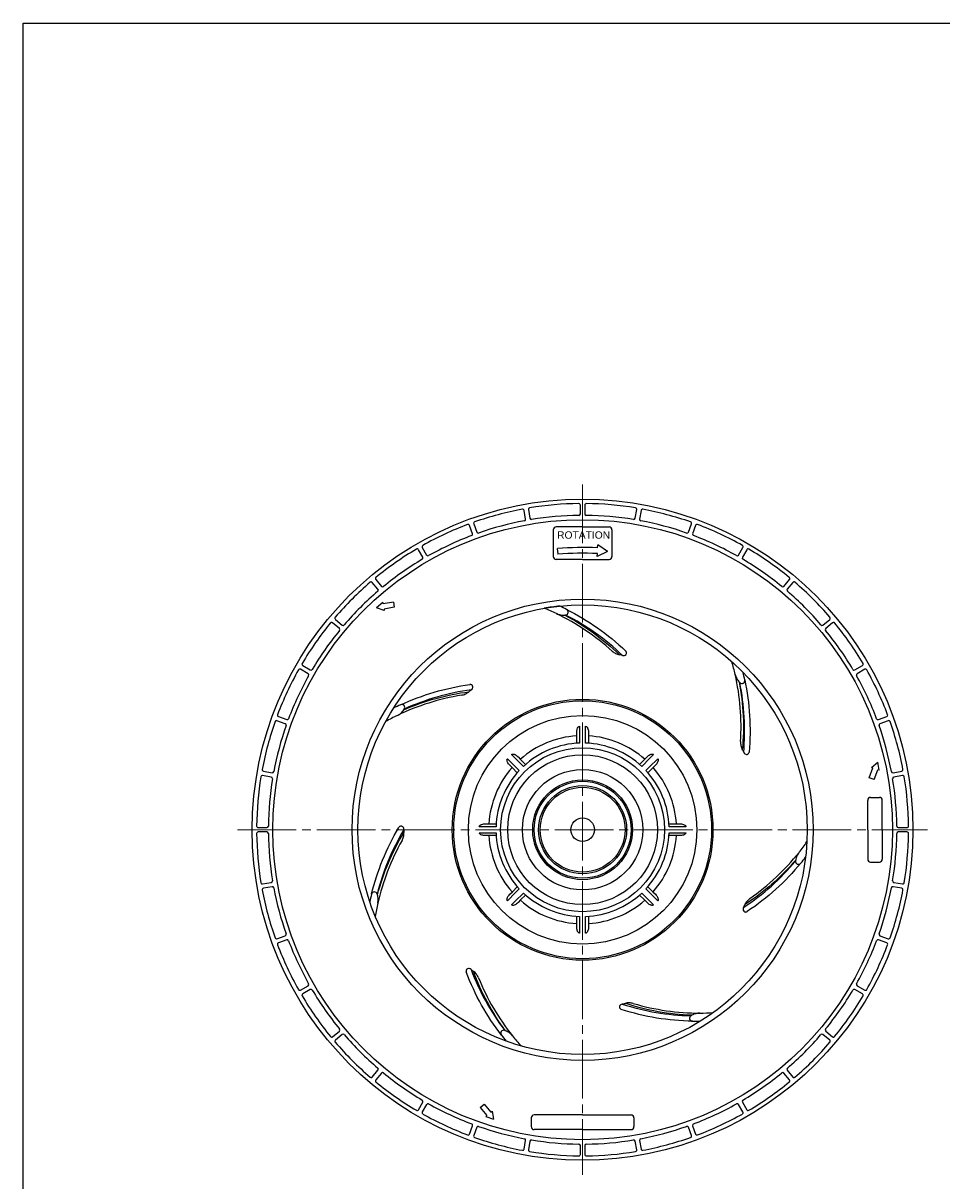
# Model space of a CAD drawing. Header units: millimetres. Extents: x 0 to 841, y 0 to 594.
# Tile 1 of 3: x 0 to 313, y 200 to 594. Entities that reach past the tile are written whole.
import ezdxf
from ezdxf.enums import TextEntityAlignment as Align

# ---------------------------------------------------------------- set-up
doc = ezdxf.new("R2010")
doc.units = ezdxf.units.MM
doc.linetypes.add('CENTER', pattern=[27, 20, -2, 3, -2])
doc.linetypes.add('HS', pattern=[0])
doc.styles.get("Standard").update_dxf_attribs({"font": 'arial.ttf'})

msp = doc.modelspace()

# ---------------------------------------------------------------- linework, layer by layer
at = {"color": 7, "linetype": 'HS'}
for p, q in [((0, 0), (0, 594)), ((0, 594), (841, 594))]:
    msp.add_line(p, q, dxfattribs=at)
at = {"color": 7, "linetype": 'CENTER', "lineweight": 0}
for p, q in [((190.5, 437), (190.5, 202)), ((73, 319.5), (308, 319.5))]:
    msp.add_line(p, q, dxfattribs=at)
at = {"color": 7}
for p, q in [((189.75, 426.99), (189.75, 429.99)), ((191.25, 429.99), (191.25, 426.99)), ((171.1, 425.23), (170.57, 428.18)), ((172.05, 428.44), (172.57, 425.49)), ((208.43, 425.49), (208.95, 428.44)), ((210.43, 428.18), (209.9, 425.23)), ((153.03, 420.25), (152, 423.07)), ((153.41, 423.59), (154.44, 420.77)), ((190.5, 422.56), (181.5, 422.56)), ((190.5, 422.56), (199.5, 422.56)), ((226.56, 420.77), (227.59, 423.59)), ((229, 423.07), (227.97, 420.25)), ((180.5, 421.56), (180.5, 412.5)), ((200.5, 421.56), (200.5, 412.5)), ((136.1, 412.22), (134.6, 414.81)), ((135.9, 415.56), (137.4, 412.97)), ((182.13, 413.25), (181.96, 415.17)), ((198.95, 414.19), (195.47, 412.43)), ((195.63, 415.42), (195.68, 416.42)), ((198.95, 414.19), (195.68, 416.42)), ((243.6, 412.97), (245.1, 415.56)), ((246.4, 414.81), (244.9, 412.22)), ((190.5, 411.5), (181.5, 411.5)), ((190.5, 411.5), (199.5, 411.5)), ((195.47, 412.43), (195.53, 413.47)), ((120.83, 401.36), (118.9, 403.66)), ((120.05, 404.62), (121.98, 402.33)), ((259.02, 402.33), (260.95, 404.62)), ((262.1, 403.66), (260.17, 401.36)), ((177.46, 394.88), (177.49, 394.87)), ((182.91, 395.54), (182.74, 395.61)), ((106.34, 391.1), (108.64, 389.17)), ((272.36, 389.17), (274.66, 391.1)), ((107.67, 388.02), (105.38, 389.95)), ((275.62, 389.95), (273.33, 388.02)), ((95.19, 375.4), (97.78, 373.9)), ((283.22, 373.9), (285.81, 375.4)), ((97.03, 372.6), (94.44, 374.1)), ((286.56, 374.1), (283.97, 372.6)), ((89.23, 355.56), (86.41, 356.59)), ((86.93, 358), (89.75, 356.97)), ((189.49, 354.69), (189.49, 352.93)), ((191.52, 350.74), (191.51, 354.69)), ((291.25, 356.97), (294.07, 358)), ((294.59, 356.59), (291.77, 355.56)), ((188.5, 348.95), (188.5, 352.61)), ((189.49, 352.93), (189.48, 348.98)), ((191.52, 348.98), (191.52, 350.74)), ((192.5, 352.61), (192.5, 348.95)), ((164.9, 343.66), (166.14, 342.42)), ((169.13, 342.31), (166.34, 345.1)), ((168.51, 344.32), (169.41, 343.41)), ((169.41, 343.41), (171.09, 341.74)), ((209.91, 341.74), (211.59, 343.41)), ((213.42, 343.86), (210.63, 341.07)), ((211.59, 343.41), (212.49, 344.32)), ((213.31, 340.87), (216.1, 343.66)), ((214.66, 345.1), (213.42, 343.86)), ((81.82, 339.43), (84.77, 338.9)), ((166.59, 340.59), (165.68, 341.49)), ((166.14, 342.42), (168.93, 339.63)), ((168.26, 338.91), (166.59, 340.59)), ((170.37, 341.07), (169.13, 342.31)), ((212.07, 339.63), (213.31, 340.87)), ((214.41, 340.59), (212.74, 338.91)), ((215.32, 341.49), (214.41, 340.59)), ((296.23, 338.9), (299.18, 339.43)), ((84.51, 337.43), (81.56, 337.95)), ((299.44, 337.95), (296.49, 337.43)), ((287.58, 319.5), (287.58, 329.5)), ((288.58, 330.5), (291.56, 330.5)), ((292.56, 319.5), (292.56, 329.5)), ((80.01, 320.25), (83.01, 320.25)), ((159.26, 320.52), (155.31, 320.51)), ((157.39, 321.5), (161.05, 321.5)), ((161.02, 320.52), (159.26, 320.52)), ((219.95, 321.5), (223.61, 321.5)), ((223.93, 320.51), (219.98, 320.52)), ((225.69, 320.51), (223.93, 320.51)), ((287.58, 319.5), (287.58, 309.5)), ((292.56, 319.5), (292.56, 309.5)), ((297.99, 320.25), (300.99, 320.25)), ((83.01, 318.75), (80.01, 318.75)), ((155.31, 318.49), (157.07, 318.49)), ((157.07, 318.49), (161.02, 318.48)), ((161.05, 317.5), (157.39, 317.5)), ((223.61, 317.5), (219.95, 317.5)), ((219.98, 318.48), (221.74, 318.48)), ((221.74, 318.48), (225.69, 318.49)), ((300.99, 318.75), (297.99, 318.75)), ((288.58, 308.5), (291.56, 308.5)), ((81.56, 301.05), (84.51, 301.57)), ((84.77, 300.1), (81.82, 299.57)), ((166.59, 298.41), (168.26, 300.09)), ((212.74, 300.09), (214.41, 298.41)), ((299.18, 299.57), (296.23, 300.1)), ((296.49, 301.57), (299.44, 301.05)), ((167.69, 298.13), (164.9, 295.34)), ((165.68, 297.51), (166.59, 298.41)), ((167.58, 295.14), (170.37, 297.93)), ((168.93, 299.37), (167.69, 298.13)), ((169.41, 295.59), (168.51, 294.68)), ((171.09, 297.26), (169.41, 295.59)), ((211.59, 295.59), (209.91, 297.26)), ((210.63, 297.93), (211.87, 296.69)), ((212.49, 294.68), (211.59, 295.59)), ((211.87, 296.69), (214.66, 293.9)), ((214.86, 296.58), (212.07, 299.37)), ((214.41, 298.41), (215.32, 297.51)), ((216.1, 295.34), (214.86, 296.58)), ((166.34, 293.9), (167.58, 295.14)), ((188.5, 286.39), (188.5, 290.05)), ((189.48, 290.02), (189.48, 288.26)), ((189.48, 288.26), (189.49, 284.31)), ((191.51, 286.07), (191.52, 290.02)), ((192.5, 290.05), (192.5, 286.39)), ((191.51, 284.31), (191.51, 286.07)), ((86.41, 282.41), (89.23, 283.44)), ((89.75, 282.03), (86.93, 281)), ((294.07, 281), (291.25, 282.03)), ((291.77, 283.44), (294.59, 282.41)), ((94.44, 264.9), (97.03, 266.4)), ((97.78, 265.1), (95.19, 263.6)), ((285.81, 263.6), (283.22, 265.1)), ((283.97, 266.4), (286.56, 264.9)), ((105.38, 249.05), (107.67, 250.98)), ((108.64, 249.83), (106.34, 247.9)), ((274.66, 247.9), (272.36, 249.83)), ((273.33, 250.98), (275.62, 249.05)), ((118.9, 235.34), (120.83, 237.64)), ((121.98, 236.67), (120.05, 234.38)), ((260.95, 234.38), (259.02, 236.67)), ((260.17, 237.64), (262.1, 235.34)), ((134.6, 224.19), (136.1, 226.78)), ((137.4, 226.03), (135.9, 223.44)), ((245.1, 223.44), (243.6, 226.03)), ((244.9, 226.78), (246.4, 224.19)), ((173, 221.42), (173, 218.44)), ((190.5, 222.42), (174, 222.42)), ((190.5, 222.42), (207, 222.42)), ((208, 221.42), (208, 218.44)), ((152, 215.93), (153.03, 218.75)), ((154.44, 218.23), (153.41, 215.41)), ((190.5, 217.44), (174, 217.44)), ((190.5, 217.44), (207, 217.44)), ((227.59, 215.41), (226.56, 218.23)), ((227.97, 218.75), (229, 215.93)), ((170.57, 210.82), (171.1, 213.77)), ((172.57, 213.51), (172.05, 210.56)), ((208.95, 210.56), (208.43, 213.51)), ((209.9, 213.77), (210.43, 210.82)), ((189.75, 209.01), (189.75, 212.01)), ((191.25, 212.01), (191.25, 209.01))]:
    msp.add_line(p, q, dxfattribs=at)
at = {"color": 7, "ltscale": 0.884703}
for p, q in [((122.48, 396.87), (120.31, 395.05)), ((122.97, 394.08), (120.31, 395.05)), ((122.48, 396.87), (122.57, 396.36)), ((126.07, 396.98), (122.57, 396.36)), ((126.38, 395.21), (122.88, 394.59)), ((122.88, 394.59), (122.97, 394.08)), ((126.07, 396.98), (126.38, 395.21)), ((288.12, 337.18), (289.34, 340.51)), ((288.85, 340.69), (291.02, 342.51)), ((289.34, 340.51), (288.85, 340.69)), ((289.81, 336.56), (291.03, 339.9)), ((291.51, 339.72), (291.02, 342.51)), ((291.51, 339.72), (291.03, 339.9)), ((289.81, 336.56), (288.12, 337.18)), ((155.62, 224.96), (157, 226.12)), ((155.62, 224.96), (157.9, 222.24)), ((157, 226.12), (159.28, 223.4)), ((157.51, 221.91), (157.9, 222.24)), ((157.51, 221.91), (160.16, 220.94)), ((159.28, 223.4), (159.67, 223.73)), ((159.67, 223.73), (160.16, 220.94))]:
    msp.add_line(p, q, dxfattribs=at)
at = {"color": 7, "linetype": 'Continuous'}
msp.add_line((190.5, 347.4), (190.5, 347.4), dxfattribs=at)
at = {"color": 7, "ltscale": 0.740761}
msp.add_line((190.5, 319.5), (190.5, 319.5), dxfattribs=at)
at = {"color": 7}
for radius in [112.5, 105.5, 78.5, 76.5, 44.4, 43.9, 38.9, 27.9, 25.5, 20.5, 17, 16.5, 15, 14.45, 4]:
    msp.add_circle((190.5, 319.5), radius, dxfattribs=at)
for centre, radius, start, end in [((190.5, 319.5), 111, 90.6482, 99.3518), ((189.25, 429.99), 0.5, 0, 90.6482), ((191.75, 429.99), 0.5, 89.3518, 180), ((190.5, 319.5), 111, 80.6482, 89.3518), ((190.5, 319.5), 111, 100.6482, 109.3518), ((170.08, 428.1), 0.5, 10, 100.6482), ((172.54, 428.53), 0.5, 99.3518, 190), ((190.5, 319.5), 107, 90.6662, 99.3338), ((189.25, 426.99), 0.5, 270.6662, 0), ((191.75, 426.99), 0.5, 180, 269.3338), ((190.5, 319.5), 107, 80.6662, 89.3338), ((208.46, 428.53), 0.5, 350, 80.6482), ((210.92, 428.1), 0.5, 79.3518, 170), ((190.5, 319.5), 111, 70.6482, 79.3518), ((190.5, 319.5), 111, 110.6482, 119.3518), ((151.53, 422.9), 0.5, 20, 110.6482), ((153.88, 423.76), 0.5, 109.3518, 200), ((190.5, 319.5), 107, 100.6662, 109.3338), ((170.6, 425.14), 0.5, 280.6662, 10), ((173.07, 425.58), 0.5, 190, 279.3338), ((181.5, 421.56), 1, 90, 180), ((199.5, 421.56), 1, 0, 90), ((207.93, 425.58), 0.5, 260.6662, 350), ((210.4, 425.14), 0.5, 170, 259.3338), ((190.5, 319.5), 107, 70.6662, 79.3338), ((227.12, 423.76), 0.5, 340, 70.6482), ((229.47, 422.9), 0.5, 69.3518, 160), ((190.5, 319.5), 111, 60.6482, 69.3518), ((190.5, 319.5), 107, 110.6662, 119.3338), ((152.56, 420.08), 0.5, 290.6662, 20), ((154.91, 420.94), 0.5, 200, 289.3338), ((226.09, 420.94), 0.5, 250.6662, 340), ((228.44, 420.08), 0.5, 160, 249.3338), ((190.5, 319.5), 107, 60.6662, 69.3338), ((190.5, 319.5), 111, 120.6482, 129.3518), ((134.17, 414.56), 0.5, 30, 120.6482), ((136.34, 415.81), 0.5, 119.3518, 210), ((190.61, 317.55), 98, 87.0633, 95.0627), ((244.66, 415.81), 0.5, 330, 60.6482), ((246.83, 414.56), 0.5, 59.3518, 150), ((190.5, 319.5), 111, 50.6482, 59.3518), ((190.5, 319.5), 107, 120.6662, 129.3338), ((135.67, 411.97), 0.5, 300.6662, 30), ((137.84, 413.22), 0.5, 210, 299.3338), ((181.5, 412.5), 1, 180, 270), ((190.39, 317.61), 96, 86.9346, 94.9392), ((199.5, 412.5), 1, 270, 0), ((243.16, 413.22), 0.5, 240.6662, 330), ((245.33, 411.97), 0.5, 150, 239.3338), ((190.5, 319.5), 107, 50.6662, 59.3338), ((190.5, 319.5), 111, 130.6482, 139.3518), ((118.52, 403.34), 0.5, 40, 130.6482), ((120.43, 404.95), 0.5, 129.3518, 220), ((122.36, 402.65), 0.5, 220, 309.3338), ((258.64, 402.65), 0.5, 230.6662, 320), ((260.57, 404.95), 0.5, 320, 50.6482), ((262.48, 403.34), 0.5, 49.3518, 140), ((190.5, 319.5), 111, 40.6482, 49.3518), ((190.5, 319.5), 107, 130.6662, 139.3338), ((120.45, 401.04), 0.5, 310.6662, 40), ((260.55, 401.04), 0.5, 140, 229.3338), ((190.5, 319.5), 107, 40.6662, 49.3338), ((190.5, 319.5), 76.5, 95.8239, 99.8126), ((147.01, 320.03), 80.81, 64.6557, 67.8645), ((147.01, 320.03), 83.6, 62.9307, 64.7009), ((105.05, 389.57), 0.5, 50, 140.6482), ((106.66, 391.48), 0.5, 139.3518, 230), ((190.5, 319.5), 73.29, 94.5155, 94.7592), ((274.34, 391.48), 0.5, 310, 40.6482), ((275.95, 389.57), 0.5, 39.3518, 130), ((190.5, 319.5), 111, 140.6482, 149.3518), ((190.5, 319.5), 107, 140.6662, 149.3338), ((107.35, 387.64), 0.5, 320.6662, 50), ((108.96, 389.55), 0.5, 230, 319.3338), ((272.04, 389.55), 0.5, 220.6662, 310), ((273.65, 387.64), 0.5, 130, 219.3338), ((190.5, 319.5), 107, 30.6662, 39.3338), ((190.5, 319.5), 111, 30.6482, 39.3518), ((190.5, 319.5), 60.85, 77.0868, 78.0752), ((95.44, 375.83), 0.5, 149.3518, 240), ((163.8, 353.83), 80.81, 13.2271, 16.4359), ((285.56, 375.83), 0.5, 300, 30.6482), ((190.5, 319.5), 111, 150.6482, 159.3518), ((190.5, 319.5), 107, 150.6662, 159.3338), ((94.19, 373.66), 0.5, 60, 150.6482), ((96.78, 372.16), 0.5, 330.6662, 60), ((98.03, 374.33), 0.5, 240, 329.3338), ((163.8, 353.83), 83.6, 11.5021, 13.2723), ((282.97, 374.33), 0.5, 210.6662, 300), ((284.22, 372.16), 0.5, 120, 209.3338), ((190.5, 319.5), 107, 20.6662, 29.3338), ((286.81, 373.66), 0.5, 29.3518, 120), ((190.5, 319.5), 111, 20.6482, 29.3518), ((190.5, 319.5), 60.85, 128.5154, 129.5038), ((190.5, 319.5), 73.29, 43.0869, 43.3306), ((87.1, 358.47), 0.5, 159.3518, 250), ((162.97, 285.83), 83.6, 114.3592, 116.1294), ((190.5, 319.5), 73.29, 145.944, 146.1878), ((293.9, 358.47), 0.5, 290, 20.6482), ((190.5, 319.5), 111, 160.6482, 169.3518), ((190.5, 319.5), 107, 160.6662, 169.3338), ((86.24, 356.12), 0.5, 70, 160.6482), ((89.06, 355.09), 0.5, 340.6662, 70), ((89.92, 357.44), 0.5, 250, 339.3338), ((162.97, 285.83), 80.81, 116.0842, 119.293), ((291.08, 357.44), 0.5, 200.6662, 290), ((291.94, 355.09), 0.5, 110, 199.3338), ((190.5, 319.5), 107, 10.6662, 19.3338), ((294.76, 356.12), 0.5, 19.3518, 110), ((190.5, 319.5), 111, 10.6482, 19.3518), ((190.5, 319.5), 32, 93.5833, 131.4167), ((190.5, 319.5), 32, 48.5833, 86.4167), ((190.5, 319.5), 29.5, 91.9748, 133.0252), ((190.5, 319.5), 29.5, 46.9748, 88.0252), ((190.5, 319.5), 60.85, 25.6582, 26.6466), ((81.9, 339.92), 0.5, 169.3518, 260), ((84.86, 339.4), 0.5, 260, 349.3338), ((190.5, 319.5), 32, 138.5833, 176.4167), ((190.5, 319.5), 29.5, 136.9748, 178.0252), ((190.5, 319.5), 29.5, 1.9748, 43.0252), ((190.5, 319.5), 32, 3.5833, 41.4167), ((296.14, 339.4), 0.5, 190.6662, 280), ((299.1, 339.92), 0.5, 280, 10.6482), ((190.5, 319.5), 111, 170.6482, 179.3518), ((81.47, 337.46), 0.5, 80, 170.6482), ((190.5, 319.5), 107, 170.6662, 179.3338), ((84.42, 336.93), 0.5, 350.6662, 80), ((296.58, 336.93), 0.5, 100, 189.3338), ((190.5, 319.5), 107, 0.6662, 9.3338), ((299.53, 337.46), 0.5, 9.3518, 100), ((190.5, 319.5), 111, 0.6482, 9.3518), ((288.58, 329.5), 1, 90, 180), ((291.56, 329.5), 1, 0, 90), ((80.01, 320.75), 0.5, 179.3518, 270), ((83.01, 320.75), 0.5, 270, 359.3338), ((190.5, 319.5), 60.85, 179.9439, 180.9323), ((297.99, 320.75), 0.5, 180.6662, 270), ((300.99, 320.75), 0.5, 270, 0.6482), ((80.01, 318.25), 0.5, 90, 180.6482), ((190.5, 319.5), 111, 180.6482, 189.3518), ((83.01, 318.25), 0.5, 0.6662, 90), ((190.5, 319.5), 107, 180.6662, 189.3338), ((190.5, 319.5), 32, 183.5833, 221.4167), ((190.5, 319.5), 29.5, 181.9748, 223.0252), ((190.5, 319.5), 29.5, 316.9748, 358.0252), ((190.5, 319.5), 32, 318.5833, 356.4167), ((200.69, 361.78), 80.81, 321.7985, 325.0073), ((190.5, 319.5), 107, 350.6662, 359.3338), ((297.99, 318.25), 0.5, 90, 179.3338), ((190.5, 319.5), 111, 350.6482, 359.3518), ((300.99, 318.25), 0.5, 359.3518, 90), ((190.5, 319.5), 73.29, 351.6583, 351.9021), ((200.69, 361.78), 83.6, 320.0735, 321.8437), ((288.58, 309.5), 1, 180, 270), ((291.56, 309.5), 1, 270, 0), ((81.47, 301.54), 0.5, 189.3518, 280), ((81.9, 299.08), 0.5, 100, 190.6482), ((84.42, 302.07), 0.5, 280, 9.3338), ((84.86, 299.6), 0.5, 10.6662, 100), ((190.5, 319.5), 107, 190.6662, 199.3338), ((190.5, 319.5), 107, 340.6662, 349.3338), ((296.14, 299.6), 0.5, 80, 169.3338), ((296.58, 302.07), 0.5, 170.6662, 260), ((299.1, 299.08), 0.5, 349.3518, 80), ((299.53, 301.54), 0.5, 260, 350.6482), ((190.5, 319.5), 111, 190.6482, 199.3518), ((199.66, 276.99), 83.6, 165.7878, 167.558), ((190.5, 319.5), 73.29, 197.3726, 197.6164), ((190.5, 319.5), 32, 228.5833, 266.4167), ((190.5, 319.5), 29.5, 226.9748, 268.0252), ((190.5, 319.5), 29.5, 271.9748, 313.0252), ((190.5, 319.5), 32, 273.5833, 311.4167), ((190.5, 319.5), 111, 340.6482, 349.3518), ((199.66, 276.99), 80.81, 167.5128, 170.7216), ((190.5, 319.5), 60.85, 334.2297, 335.2181), ((89.06, 283.91), 0.5, 290, 19.3338), ((291.94, 283.91), 0.5, 160.6662, 250), ((86.24, 282.88), 0.5, 199.3518, 290), ((87.1, 280.53), 0.5, 110, 200.6482), ((190.5, 319.5), 111, 200.6482, 209.3518), ((89.92, 281.56), 0.5, 20.6662, 110), ((190.5, 319.5), 107, 200.6662, 209.3338), ((190.5, 319.5), 107, 330.6662, 339.3338), ((190.5, 319.5), 111, 330.6482, 339.3518), ((291.08, 281.56), 0.5, 70, 159.3338), ((293.9, 280.53), 0.5, 339.3518, 70), ((294.76, 282.88), 0.5, 250, 340.6482), ((190.5, 319.5), 60.85, 231.3725, 232.3609), ((94.19, 265.34), 0.5, 209.3518, 300), ((96.78, 266.84), 0.5, 300, 29.3338), ((98.03, 264.67), 0.5, 30.6662, 120), ((190.5, 319.5), 107, 210.6662, 219.3338), ((190.5, 319.5), 107, 320.6662, 329.3338), ((282.97, 264.67), 0.5, 60, 149.3338), ((284.22, 266.84), 0.5, 150.6662, 240), ((286.81, 265.34), 0.5, 240, 330.6482), ((95.44, 263.17), 0.5, 120, 210.6482), ((190.5, 319.5), 111, 210.6482, 219.3518), ((190.5, 319.5), 60.85, 282.8011, 283.7895), ((190.5, 319.5), 111, 320.6482, 329.3518), ((285.56, 263.17), 0.5, 329.3518, 60), ((190.5, 319.5), 73.29, 300.2297, 300.4735), ((229.91, 337.89), 80.81, 270.37, 273.5787), ((229.91, 337.89), 83.6, 268.6449, 270.4151), ((105.05, 249.43), 0.5, 219.3518, 310), ((107.35, 251.36), 0.5, 310, 39.3338), ((108.96, 249.45), 0.5, 40.6662, 130), ((190.5, 319.5), 107, 220.6662, 229.3338), ((229.45, 300.16), 83.6, 217.2164, 218.9866), ((190.5, 319.5), 73.29, 248.8012, 249.0449), ((229.45, 300.16), 80.81, 218.9414, 222.1502), ((190.5, 319.5), 107, 310.6662, 319.3338), ((272.04, 249.45), 0.5, 50, 139.3338), ((273.65, 251.36), 0.5, 140.6662, 230), ((275.95, 249.43), 0.5, 230, 320.6482), ((106.66, 247.52), 0.5, 130, 220.6482), ((190.5, 319.5), 111, 220.6482, 229.3518), ((190.5, 319.5), 111, 310.6482, 319.3518), ((274.34, 247.52), 0.5, 319.3518, 50), ((120.45, 237.96), 0.5, 320, 49.3338), ((122.36, 236.35), 0.5, 50.6662, 140), ((190.5, 319.5), 107, 230.6662, 239.3338), ((190.5, 319.5), 107, 300.6662, 309.3338), ((258.64, 236.35), 0.5, 40, 129.3338), ((260.55, 237.96), 0.5, 130.6662, 220), ((118.52, 235.66), 0.5, 229.3518, 320), ((120.43, 234.05), 0.5, 140, 230.6482), ((190.5, 319.5), 111, 230.6482, 239.3518), ((190.5, 319.5), 111, 300.6482, 309.3518), ((260.57, 234.05), 0.5, 309.3518, 40), ((262.48, 235.66), 0.5, 220, 310.6482), ((135.67, 227.03), 0.5, 330, 59.3338), ((137.84, 225.78), 0.5, 60.6662, 150), ((190.5, 319.5), 107, 240.6662, 249.3338), ((190.5, 319.5), 107, 290.6662, 299.3338), ((243.16, 225.78), 0.5, 30, 119.3338), ((245.33, 227.03), 0.5, 120.6662, 210), ((134.17, 224.44), 0.5, 239.3518, 330), ((136.34, 223.19), 0.5, 150, 240.6482), ((190.5, 319.5), 111, 240.6482, 249.3518), ((174, 221.42), 1, 90, 180), ((207, 221.42), 1, 0, 90), ((190.5, 319.5), 111, 290.6482, 299.3518), ((244.66, 223.19), 0.5, 299.3518, 30), ((246.83, 224.44), 0.5, 210, 300.6482), ((152.56, 218.92), 0.5, 340, 69.3338), ((154.91, 218.06), 0.5, 70.6662, 160), ((190.5, 319.5), 107, 250.6662, 259.3338), ((174, 218.44), 1, 180, 270), ((207, 218.44), 1, 270, 0), ((190.5, 319.5), 107, 280.6662, 289.3338), ((226.09, 218.06), 0.5, 20, 109.3338), ((228.44, 218.92), 0.5, 110.6662, 200), ((151.53, 216.1), 0.5, 249.3518, 340), ((153.88, 215.24), 0.5, 160, 250.6482), ((190.5, 319.5), 111, 250.6482, 259.3518), ((170.6, 213.86), 0.5, 350, 79.3338), ((173.07, 213.42), 0.5, 80.6662, 170), ((190.5, 319.5), 107, 260.6662, 269.3338), ((190.5, 319.5), 107, 270.6662, 279.3338), ((207.93, 213.42), 0.5, 10, 99.3338), ((210.4, 213.86), 0.5, 100.6662, 190), ((190.5, 319.5), 111, 280.6482, 289.3518), ((227.12, 215.24), 0.5, 289.3518, 20), ((229.47, 216.1), 0.5, 200, 290.6482), ((170.08, 210.9), 0.5, 259.3518, 350), ((172.54, 210.47), 0.5, 170, 260.6482), ((190.5, 319.5), 111, 260.6482, 269.3518), ((189.25, 209.01), 0.5, 269.3518, 0), ((189.25, 212.01), 0.5, 0, 89.3338), ((191.75, 212.01), 0.5, 90.6662, 180), ((191.75, 209.01), 0.5, 180, 270.6482), ((190.5, 319.5), 111, 270.6482, 279.3518), ((208.46, 210.47), 0.5, 279.3518, 10), ((210.92, 210.9), 0.5, 190, 280.6482)]:
    msp.add_arc(centre, radius, start, end, dxfattribs=at)
for points, knots in [([(184.73, 392.57), (184.95, 392.58), (185.16, 392.67), (185.49, 392.96), (185.6, 393.16), (185.67, 393.6), (185.62, 393.82), (185.42, 394.21), (185.25, 394.37), (185.06, 394.47)], [0, 0, 0, 0, 0.25, 0.25, 0.5, 0.5, 0.75, 0.75, 1, 1, 1, 1]), ([(185.06, 394.47), (188.73, 392.62), (192.24, 390.52), (198.96, 385.81), (202.15, 383.21), (205.19, 380.32)], [0, 0, 0, 0, 0.5, 0.5, 1, 1, 1, 1]), ([(200.6, 380.26), (197.73, 382.86), (194.7, 385.22), (188.37, 389.49), (185.06, 391.39), (181.6, 393.06)], [0, 0, 0, 0, 0.5, 0.5, 1, 1, 1, 1]), ([(181.6, 393.06), (182.04, 392.85), (182.5, 392.7), (183.21, 392.57), (183.45, 392.54), (183.93, 392.52), (184.18, 392.52), (184.42, 392.54)], [0, 0, 0, 0, 0.5, 0.5, 0.75, 0.75, 1, 1, 1, 1]), ([(184.42, 392.54), (187.85, 390.75), (191.12, 388.72), (197.34, 384.21), (200.29, 381.74), (203.07, 379.03)], [0, 0, 0, 0, 0.5, 0.5, 1, 1, 1, 1]), ([(204.1, 378.81), (201.18, 381.6), (198.11, 384.13), (191.65, 388.72), (188.27, 390.76), (184.73, 392.57)], [0, 0, 0, 0, 0.5, 0.5, 1, 1, 1, 1]), ([(200.6, 380.26), (200.95, 379.96), (201.33, 379.7), (201.96, 379.39), (202.17, 379.3), (202.62, 379.15), (202.84, 379.08), (203.07, 379.03)], [0, 0, 0, 0, 0.5, 0.5, 0.75, 0.75, 1, 1, 1, 1]), ([(204.1, 378.81), (204.32, 378.75), (204.55, 378.76), (204.96, 378.88), (205.15, 378.99), (205.35, 379.23), (205.4, 379.32), (205.47, 379.52), (205.48, 379.63), (205.47, 379.84), (205.44, 379.95), (205.34, 380.15), (205.27, 380.24), (205.19, 380.32)], [0, 0, 0, 0, 0.25, 0.25, 0.5, 0.5, 0.625, 0.625, 0.75, 0.75, 0.875, 0.875, 1, 1, 1, 1]), ([(244.31, 349.49), (244.55, 353.36), (244.51, 357.19), (243.89, 364.8), (243.31, 368.58), (242.46, 372.32)], [0, 0, 0, 0, 0.5, 0.5, 1, 1, 1, 1]), ([(242.46, 372.32), (242.58, 371.85), (242.74, 371.4), (243.08, 370.76), (243.21, 370.55), (243.49, 370.16), (243.65, 369.97), (243.81, 369.8)], [0, 0, 0, 0, 0.5, 0.5, 0.75, 0.75, 1, 1, 1, 1]), ([(244.03, 369.57), (244.18, 369.41), (244.38, 369.3), (244.81, 369.22), (245.04, 369.26), (245.42, 369.48), (245.57, 369.65), (245.74, 370.06), (245.76, 370.28), (245.72, 370.5)], [0, 0, 0, 0, 0.25, 0.25, 0.5, 0.5, 0.75, 0.75, 1, 1, 1, 1]), ([(245.72, 370.5), (246.57, 366.48), (247.12, 362.42), (247.62, 354.23), (247.57, 350.11), (247.21, 345.94)], [0, 0, 0, 0, 0.5, 0.5, 1, 1, 1, 1]), ([(128.49, 361.98), (132.22, 363.71), (136.06, 365.14), (143.93, 367.46), (147.96, 368.33), (152.11, 368.9)], [0, 0, 0, 0, 0.5, 0.5, 1, 1, 1, 1]), ([(129.6, 360.29), (133.14, 361.85), (136.77, 363.14), (144.17, 365.2), (147.94, 365.96), (151.79, 366.45)], [0, 0, 0, 0, 0.5, 0.5, 1, 1, 1, 1]), ([(152.61, 367.11), (148.61, 366.57), (144.71, 365.75), (137.1, 363.55), (133.39, 362.19), (129.78, 360.55)], [0, 0, 0, 0, 0.5, 0.5, 1, 1, 1, 1]), ([(149.29, 365.28), (149.75, 365.36), (150.19, 365.5), (150.82, 365.8), (151.03, 365.91), (151.42, 366.16), (151.61, 366.3), (151.79, 366.45)], [0, 0, 0, 0, 0.5, 0.5, 0.75, 0.75, 1, 1, 1, 1]), ([(152.61, 367.11), (152.79, 367.25), (152.93, 367.43), (153.1, 367.83), (153.12, 368.05), (153.06, 368.35), (153.02, 368.45), (152.91, 368.62), (152.83, 368.7), (152.66, 368.82), (152.55, 368.87), (152.34, 368.92), (152.22, 368.92), (152.11, 368.9)], [0, 0, 0, 0, 0.25, 0.25, 0.5, 0.5, 0.625, 0.625, 0.75, 0.75, 0.875, 0.875, 1, 1, 1, 1]), ([(243.81, 369.8), (244.55, 365.99), (245, 362.17), (245.36, 354.5), (245.27, 350.65), (244.88, 346.79)], [0, 0, 0, 0, 0.5, 0.5, 1, 1, 1, 1]), ([(245.35, 345.85), (245.71, 349.87), (245.78, 353.85), (245.33, 361.76), (244.82, 365.68), (244.03, 369.57)], [0, 0, 0, 0, 0.5, 0.5, 1, 1, 1, 1]), ([(149.29, 365.28), (145.47, 364.66), (141.74, 363.76), (134.45, 361.47), (130.9, 360.07), (127.44, 358.41)], [0, 0, 0, 0, 0.5, 0.5, 1, 1, 1, 1]), ([(127.44, 358.41), (127.88, 358.62), (128.28, 358.89), (128.82, 359.36), (129, 359.53), (129.32, 359.89), (129.47, 360.08), (129.6, 360.29)], [0, 0, 0, 0, 0.5, 0.5, 0.75, 0.75, 1, 1, 1, 1]), ([(129.78, 360.55), (129.9, 360.73), (129.96, 360.95), (129.94, 361.38), (129.85, 361.6), (129.56, 361.92), (129.35, 362.03), (128.92, 362.1), (128.7, 362.07), (128.49, 361.98)], [0, 0, 0, 0, 0.25, 0.25, 0.5, 0.5, 0.75, 0.75, 1, 1, 1, 1]), ([(188.5, 352.61), (188.5, 352.81), (188.51, 353.02), (188.57, 353.42), (188.62, 353.62), (188.75, 354.01), (188.84, 354.21), (189.03, 354.45), (189.11, 354.53), (189.28, 354.64), (189.38, 354.68), (189.49, 354.69)], [0, 0, 0, 0, 0.25, 0.25, 0.5, 0.5, 0.75, 0.75, 0.875, 0.875, 1, 1, 1, 1]), ([(191.51, 354.69), (191.62, 354.68), (191.72, 354.65), (191.89, 354.53), (191.97, 354.45), (192.09, 354.29), (192.15, 354.2), (192.24, 354.02), (192.28, 353.92), (192.38, 353.63), (192.42, 353.42), (192.49, 353.02), (192.5, 352.81), (192.5, 352.61)], [0, 0, 0, 0, 0.125, 0.125, 0.25, 0.25, 0.375, 0.375, 0.5, 0.5, 0.75, 0.75, 1, 1, 1, 1]), ([(244.31, 349.49), (244.28, 349.03), (244.32, 348.57), (244.47, 347.88), (244.53, 347.66), (244.69, 347.22), (244.78, 347), (244.88, 346.79)], [0, 0, 0, 0, 0.5, 0.5, 0.75, 0.75, 1, 1, 1, 1]), ([(165.68, 341.49), (165.53, 341.64), (165.4, 341.8), (165.15, 342.12), (165.04, 342.3), (164.86, 342.67), (164.79, 342.87), (164.75, 343.18), (164.75, 343.28), (164.79, 343.49), (164.83, 343.59), (164.9, 343.66)], [0, 0, 0, 0, 0.25, 0.25, 0.5, 0.5, 0.75, 0.75, 0.875, 0.875, 1, 1, 1, 1]), ([(166.34, 345.1), (166.41, 345.17), (166.51, 345.21), (166.71, 345.25), (166.82, 345.25), (167.03, 345.23), (167.13, 345.2), (167.32, 345.14), (167.42, 345.1), (167.7, 344.96), (167.87, 344.85), (168.2, 344.6), (168.36, 344.47), (168.51, 344.32)], [0, 0, 0, 0, 0.125, 0.125, 0.25, 0.25, 0.375, 0.375, 0.5, 0.5, 0.75, 0.75, 1, 1, 1, 1]), ([(212.49, 344.32), (212.64, 344.47), (212.8, 344.6), (213.12, 344.85), (213.3, 344.96), (213.67, 345.14), (213.87, 345.21), (214.18, 345.25), (214.28, 345.25), (214.49, 345.21), (214.59, 345.17), (214.66, 345.1)], [0, 0, 0, 0, 0.25, 0.25, 0.5, 0.5, 0.75, 0.75, 0.875, 0.875, 1, 1, 1, 1]), ([(216.1, 343.66), (216.17, 343.59), (216.21, 343.49), (216.25, 343.29), (216.25, 343.18), (216.23, 342.97), (216.2, 342.87), (216.14, 342.68), (216.1, 342.58), (215.96, 342.3), (215.85, 342.13), (215.6, 341.8), (215.47, 341.64), (215.32, 341.49)], [0, 0, 0, 0, 0.125, 0.125, 0.25, 0.25, 0.375, 0.375, 0.5, 0.5, 0.75, 0.75, 1, 1, 1, 1]), ([(245.35, 345.85), (245.44, 345.64), (245.59, 345.46), (245.94, 345.21), (246.15, 345.14), (246.46, 345.13), (246.56, 345.15), (246.76, 345.22), (246.85, 345.28), (247.01, 345.42), (247.07, 345.51), (247.17, 345.71), (247.2, 345.82), (247.21, 345.94)], [0, 0, 0, 0, 0.25, 0.25, 0.5, 0.5, 0.625, 0.625, 0.75, 0.75, 0.875, 0.875, 1, 1, 1, 1]), ([(118.63, 297.51), (119.6, 301.5), (120.87, 305.39), (123.97, 312.99), (125.8, 316.69), (127.94, 320.29)], [0, 0, 0, 0, 0.5, 0.5, 1, 1, 1, 1]), ([(129.65, 319.56), (127.58, 316.1), (125.79, 312.54), (122.76, 305.22), (121.52, 301.46), (120.55, 297.62)], [0, 0, 0, 0, 0.5, 0.5, 1, 1, 1, 1]), ([(129.65, 319.56), (129.66, 319.79), (129.6, 320.01), (129.39, 320.39), (129.24, 320.54), (128.96, 320.68), (128.86, 320.71), (128.66, 320.74), (128.55, 320.73), (128.34, 320.66), (128.24, 320.61), (128.07, 320.47), (128, 320.39), (127.94, 320.29)], [0, 0, 0, 0, 0.25, 0.25, 0.5, 0.5, 0.625, 0.625, 0.75, 0.75, 0.875, 0.875, 1, 1, 1, 1]), ([(155.31, 320.51), (155.32, 320.62), (155.35, 320.72), (155.47, 320.89), (155.55, 320.97), (155.71, 321.09), (155.8, 321.15), (155.98, 321.24), (156.08, 321.28), (156.37, 321.38), (156.58, 321.42), (156.98, 321.49), (157.19, 321.5), (157.39, 321.5)], [0, 0, 0, 0, 0.125, 0.125, 0.25, 0.25, 0.375, 0.375, 0.5, 0.5, 0.75, 0.75, 1, 1, 1, 1]), ([(223.61, 321.5), (223.81, 321.5), (224.02, 321.49), (224.42, 321.43), (224.62, 321.38), (225.01, 321.25), (225.21, 321.16), (225.45, 320.97), (225.53, 320.89), (225.64, 320.72), (225.68, 320.62), (225.69, 320.51)], [0, 0, 0, 0, 0.25, 0.25, 0.5, 0.5, 0.75, 0.75, 0.875, 0.875, 1, 1, 1, 1]), ([(120.64, 297.32), (121.63, 301.06), (122.88, 304.7), (125.89, 311.77), (127.64, 315.2), (129.66, 318.51)], [0, 0, 0, 0, 0.5, 0.5, 1, 1, 1, 1]), ([(129.01, 315.83), (127.12, 312.45), (125.49, 308.97), (122.74, 301.85), (121.62, 298.2), (120.76, 294.46)], [0, 0, 0, 0, 0.5, 0.5, 1, 1, 1, 1]), ([(129.01, 315.83), (129.23, 316.23), (129.4, 316.66), (129.56, 317.34), (129.6, 317.57), (129.65, 318.04), (129.66, 318.27), (129.66, 318.51)], [0, 0, 0, 0, 0.5, 0.5, 0.75, 0.75, 1, 1, 1, 1]), ([(157.39, 317.5), (157.19, 317.5), (156.98, 317.51), (156.58, 317.57), (156.38, 317.62), (155.99, 317.75), (155.79, 317.84), (155.55, 318.03), (155.47, 318.11), (155.36, 318.28), (155.32, 318.38), (155.31, 318.49)], [0, 0, 0, 0, 0.25, 0.25, 0.5, 0.5, 0.75, 0.75, 0.875, 0.875, 1, 1, 1, 1]), ([(225.69, 318.49), (225.68, 318.38), (225.65, 318.28), (225.53, 318.11), (225.45, 318.03), (225.29, 317.91), (225.2, 317.85), (225.02, 317.76), (224.92, 317.72), (224.63, 317.62), (224.42, 317.57), (224.02, 317.51), (223.81, 317.5), (223.61, 317.5)], [0, 0, 0, 0, 0.125, 0.125, 0.25, 0.25, 0.375, 0.375, 0.5, 0.5, 0.75, 0.75, 1, 1, 1, 1]), ([(247.49, 296.13), (250.67, 298.36), (253.64, 300.78), (259.21, 306), (261.8, 308.81), (264.19, 311.8)], [0, 0, 0, 0, 0.5, 0.5, 1, 1, 1, 1]), ([(264.19, 311.8), (263.89, 311.42), (263.65, 311.01), (263.36, 310.35), (263.28, 310.12), (263.15, 309.65), (263.1, 309.42), (263.06, 309.18)], [0, 0, 0, 0, 0.5, 0.5, 0.75, 0.75, 1, 1, 1, 1]), ([(245.29, 293.05), (248.67, 295.27), (251.82, 297.7), (257.73, 302.98), (260.47, 305.82), (263.02, 308.87)], [0, 0, 0, 0, 0.5, 0.5, 1, 1, 1, 1]), ([(263.06, 309.18), (260.55, 306.23), (257.85, 303.49), (252.07, 298.43), (249, 296.11), (245.74, 294)], [0, 0, 0, 0, 0.5, 0.5, 1, 1, 1, 1]), ([(264.8, 308.13), (262.19, 304.96), (259.36, 302), (253.27, 296.5), (250.01, 293.96), (246.53, 291.65)], [0, 0, 0, 0, 0.5, 0.5, 1, 1, 1, 1]), ([(263.02, 308.87), (262.99, 308.65), (263.02, 308.42), (263.24, 308.04), (263.41, 307.89), (263.81, 307.72), (264.04, 307.71), (264.47, 307.83), (264.66, 307.96), (264.8, 308.13)], [0, 0, 0, 0, 0.25, 0.25, 0.5, 0.5, 0.75, 0.75, 1, 1, 1, 1]), ([(120.55, 297.62), (120.48, 297.83), (120.35, 298.01), (120, 298.27), (119.77, 298.33), (119.34, 298.3), (119.13, 298.21), (118.8, 297.92), (118.68, 297.72), (118.63, 297.51)], [0, 0, 0, 0, 0.25, 0.25, 0.5, 0.5, 0.75, 0.75, 1, 1, 1, 1]), ([(120.76, 294.46), (120.87, 294.93), (120.91, 295.41), (120.88, 296.13), (120.86, 296.37), (120.77, 296.85), (120.72, 297.09), (120.64, 297.32)], [0, 0, 0, 0, 0.5, 0.5, 0.75, 0.75, 1, 1, 1, 1]), ([(164.9, 295.34), (164.83, 295.41), (164.79, 295.51), (164.75, 295.71), (164.75, 295.82), (164.77, 296.03), (164.8, 296.13), (164.86, 296.32), (164.9, 296.42), (165.04, 296.7), (165.15, 296.87), (165.4, 297.2), (165.53, 297.36), (165.68, 297.51)], [0, 0, 0, 0, 0.125, 0.125, 0.25, 0.25, 0.375, 0.375, 0.5, 0.5, 0.75, 0.75, 1, 1, 1, 1]), ([(215.32, 297.51), (215.47, 297.36), (215.6, 297.2), (215.85, 296.88), (215.96, 296.7), (216.14, 296.33), (216.21, 296.13), (216.25, 295.82), (216.25, 295.72), (216.21, 295.51), (216.17, 295.41), (216.1, 295.34)], [0, 0, 0, 0, 0.25, 0.25, 0.5, 0.5, 0.75, 0.75, 0.875, 0.875, 1, 1, 1, 1]), ([(247.49, 296.13), (247.12, 295.86), (246.78, 295.54), (246.34, 295), (246.2, 294.81), (245.95, 294.41), (245.84, 294.21), (245.74, 294)], [0, 0, 0, 0, 0.5, 0.5, 0.75, 0.75, 1, 1, 1, 1]), ([(168.51, 294.68), (168.36, 294.53), (168.2, 294.4), (167.88, 294.15), (167.7, 294.04), (167.33, 293.86), (167.13, 293.79), (166.82, 293.75), (166.72, 293.75), (166.51, 293.79), (166.41, 293.83), (166.34, 293.9)], [0, 0, 0, 0, 0.25, 0.25, 0.5, 0.5, 0.75, 0.75, 0.875, 0.875, 1, 1, 1, 1]), ([(214.66, 293.9), (214.59, 293.83), (214.49, 293.79), (214.29, 293.75), (214.18, 293.75), (213.97, 293.77), (213.87, 293.8), (213.68, 293.86), (213.58, 293.9), (213.3, 294.04), (213.13, 294.15), (212.8, 294.4), (212.64, 294.53), (212.49, 294.68)], [0, 0, 0, 0, 0.125, 0.125, 0.25, 0.25, 0.375, 0.375, 0.5, 0.5, 0.75, 0.75, 1, 1, 1, 1]), ([(245.29, 293.05), (245.19, 292.84), (245.15, 292.62), (245.17, 292.19), (245.24, 291.98), (245.43, 291.73), (245.51, 291.66), (245.68, 291.55), (245.79, 291.52), (246, 291.48), (246.11, 291.49), (246.32, 291.54), (246.43, 291.58), (246.53, 291.65)], [0, 0, 0, 0, 0.25, 0.25, 0.5, 0.5, 0.625, 0.625, 0.75, 0.75, 0.875, 0.875, 1, 1, 1, 1]), ([(189.49, 284.31), (189.38, 284.32), (189.28, 284.35), (189.11, 284.47), (189.03, 284.55), (188.91, 284.71), (188.85, 284.8), (188.76, 284.98), (188.72, 285.08), (188.62, 285.37), (188.58, 285.58), (188.51, 285.98), (188.5, 286.19), (188.5, 286.39)], [0, 0, 0, 0, 0.125, 0.125, 0.25, 0.25, 0.375, 0.375, 0.5, 0.5, 0.75, 0.75, 1, 1, 1, 1]), ([(192.5, 286.39), (192.5, 286.19), (192.49, 285.98), (192.43, 285.58), (192.38, 285.38), (192.25, 284.99), (192.16, 284.79), (191.97, 284.55), (191.89, 284.47), (191.72, 284.36), (191.62, 284.32), (191.51, 284.31)], [0, 0, 0, 0, 0.25, 0.25, 0.5, 0.5, 0.75, 0.75, 0.875, 0.875, 1, 1, 1, 1]), ([(152.52, 271.97), (152.34, 272.11), (152.13, 272.21), (151.71, 272.28), (151.49, 272.26), (151.21, 272.13), (151.12, 272.07), (150.98, 271.92), (150.92, 271.83), (150.84, 271.63), (150.82, 271.52), (150.82, 271.3), (150.84, 271.18), (150.88, 271.08)], [0, 0, 0, 0, 0.25, 0.25, 0.5, 0.5, 0.625, 0.625, 0.75, 0.75, 0.875, 0.875, 1, 1, 1, 1]), ([(152.52, 271.97), (153.93, 268.18), (155.6, 264.57), (159.43, 257.64), (161.59, 254.32), (164, 251.17)], [0, 0, 0, 0, 0.5, 0.5, 1, 1, 1, 1]), ([(162.88, 249.6), (160.37, 252.85), (158.11, 256.26), (154.11, 263.42), (152.36, 267.16), (150.88, 271.08)], [0, 0, 0, 0, 0.5, 0.5, 1, 1, 1, 1]), ([(164.29, 251.05), (161.98, 254.16), (159.91, 257.4), (156.26, 264.16), (154.67, 267.67), (153.34, 271.32)], [0, 0, 0, 0, 0.5, 0.5, 1, 1, 1, 1]), ([(155.03, 269.14), (154.86, 269.56), (154.62, 269.96), (154.19, 270.51), (154.04, 270.69), (153.7, 271.02), (153.53, 271.17), (153.34, 271.32)], [0, 0, 0, 0, 0.5, 0.5, 0.75, 0.75, 1, 1, 1, 1]), ([(155.03, 269.14), (156.5, 265.55), (158.2, 262.11), (162.05, 255.52), (164.21, 252.37), (166.6, 249.37)], [0, 0, 0, 0, 0.5, 0.5, 1, 1, 1, 1]), ([(203.98, 260.17), (203.76, 260.12), (203.55, 260.02), (203.23, 259.73), (203.11, 259.54), (203.04, 259.24), (203.03, 259.14), (203.06, 258.93), (203.09, 258.83), (203.2, 258.64), (203.27, 258.56), (203.44, 258.42), (203.54, 258.37), (203.65, 258.33)], [0, 0, 0, 0, 0.25, 0.25, 0.5, 0.5, 0.625, 0.625, 0.75, 0.75, 0.875, 0.875, 1, 1, 1, 1]), ([(203.98, 260.17), (207.82, 258.91), (211.69, 257.97), (219.5, 256.64), (223.43, 256.26), (227.4, 256.17)], [0, 0, 0, 0, 0.5, 0.5, 1, 1, 1, 1]), ([(207.76, 260.37), (207.32, 260.5), (206.86, 260.56), (206.16, 260.57), (205.93, 260.56), (205.46, 260.5), (205.23, 260.46), (205, 260.41)], [0, 0, 0, 0, 0.5, 0.5, 0.75, 0.75, 1, 1, 1, 1]), ([(227.67, 256.33), (223.8, 256.46), (219.98, 256.87), (212.41, 258.23), (208.68, 259.18), (205, 260.41)], [0, 0, 0, 0, 0.5, 0.5, 1, 1, 1, 1]), ([(207.76, 260.37), (211.48, 259.28), (215.23, 258.46), (222.79, 257.37), (226.59, 257.09), (230.43, 257.09)], [0, 0, 0, 0, 0.5, 0.5, 1, 1, 1, 1]), ([(227.93, 254.32), (223.83, 254.39), (219.75, 254.75), (211.65, 256.08), (207.64, 257.05), (203.65, 258.33)], [0, 0, 0, 0, 0.5, 0.5, 1, 1, 1, 1]), ([(227.4, 256.17), (227.21, 256.06), (227.06, 255.89), (226.89, 255.49), (226.88, 255.26), (227, 254.84), (227.14, 254.65), (227.5, 254.4), (227.71, 254.33), (227.93, 254.32)], [0, 0, 0, 0, 0.25, 0.25, 0.5, 0.5, 0.75, 0.75, 1, 1, 1, 1]), ([(230.43, 257.09), (229.94, 257.08), (229.47, 257.02), (228.77, 256.83), (228.54, 256.75), (228.1, 256.56), (227.88, 256.45), (227.67, 256.33)], [0, 0, 0, 0, 0.5, 0.5, 0.75, 0.75, 1, 1, 1, 1]), ([(164, 251.17), (163.79, 251.24), (163.56, 251.26), (163.14, 251.14), (162.95, 251.01), (162.7, 250.64), (162.65, 250.42), (162.67, 249.98), (162.75, 249.77), (162.88, 249.6)], [0, 0, 0, 0, 0.25, 0.25, 0.5, 0.5, 0.75, 0.75, 1, 1, 1, 1]), ([(166.6, 249.37), (166.29, 249.74), (165.95, 250.07), (165.36, 250.5), (165.16, 250.63), (164.73, 250.86), (164.51, 250.97), (164.29, 251.05)], [0, 0, 0, 0, 0.5, 0.5, 0.75, 0.75, 1, 1, 1, 1])]:
    msp.add_open_spline(points, degree=3, knots=knots, dxfattribs=at)
for points in [[(188.5, 348.95), (188.5, 348.95), (188.5, 348.94), (188.5, 348.93)], [(192.5, 348.93), (192.5, 348.94), (192.5, 348.95), (192.5, 348.95)], [(168.26, 338.91), (168.26, 338.91), (168.27, 338.9), (168.27, 338.9)], [(171.1, 341.73), (171.1, 341.73), (171.09, 341.74), (171.09, 341.74)], [(209.91, 341.74), (209.91, 341.74), (209.9, 341.73), (209.9, 341.73)], [(212.73, 338.9), (212.73, 338.9), (212.74, 338.91), (212.74, 338.91)], [(161.07, 321.5), (161.06, 321.5), (161.05, 321.5), (161.05, 321.5)], [(219.95, 321.5), (219.95, 321.5), (219.94, 321.5), (219.93, 321.5)], [(161.05, 317.5), (161.05, 317.5), (161.06, 317.5), (161.07, 317.5)], [(219.93, 317.5), (219.94, 317.5), (219.95, 317.5), (219.95, 317.5)], [(168.27, 300.1), (168.27, 300.1), (168.26, 300.09), (168.26, 300.09)], [(212.74, 300.09), (212.74, 300.09), (212.73, 300.1), (212.73, 300.1)], [(171.09, 297.26), (171.09, 297.26), (171.1, 297.27), (171.1, 297.27)], [(209.9, 297.27), (209.9, 297.27), (209.91, 297.26), (209.91, 297.26)], [(188.5, 290.07), (188.5, 290.06), (188.5, 290.05), (188.5, 290.05)], [(192.5, 290.05), (192.5, 290.05), (192.5, 290.06), (192.5, 290.07)]]:
    msp.add_open_spline(points, degree=3, dxfattribs=at)

# ---------------------------------------------------------------- texts
msp.add_text('ROTATION', height=2.5, dxfattribs=at).set_placement((181.83, 419.8), align=Align.MIDDLE_LEFT)

doc.saveas('drawing.dxf')
